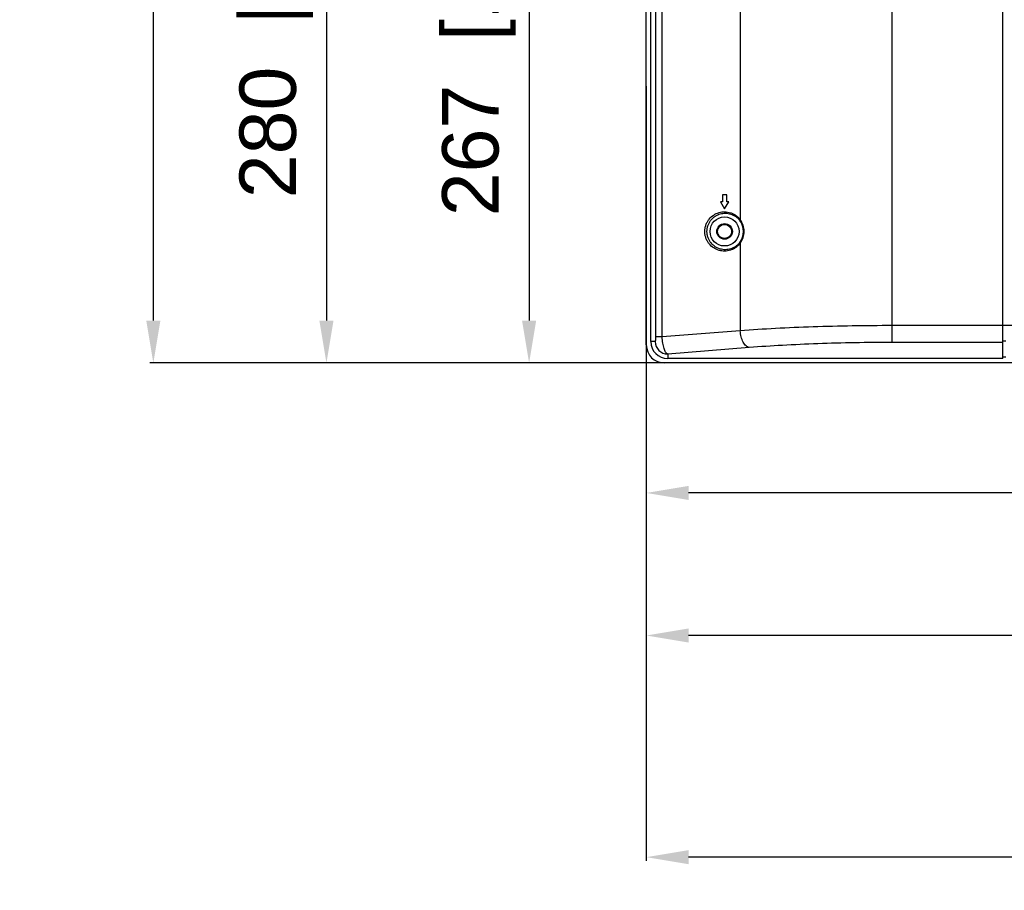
# Model space of a CAD drawing. Header units: millimetres. Extents: x -6054 to 364, y -1866 to 3094.
# Tile 51 of 256: x -4957 to -4608, y -208 to 101. Entities that reach past the tile are written whole.
import ezdxf

# ---------------------------------------------------------------- set-up
doc = ezdxf.new("R2010")
doc.units = ezdxf.units.MM
doc.header["$LTSCALE"] = 65.395
doc.header["$PDSIZE"] = 0.05
doc.layers.get('0').update_dxf_attribs({"linetype": 'CONTINUOUS'})
doc.layers.get('Defpoints').update_dxf_attribs({"linetype": 'CONTINUOUS'})
doc.layers.add('DIM', color=3, linetype='CONTINUOUS')
doc.styles.get("Standard").update_dxf_attribs({"font": 'arial.ttf'})
doc.dimstyles.new('ISO-25', dxfattribs={"dimtxt": 2.5, "dimasz": 2.5, "dimexe": 1.25, "dimexo": 0.625, "dimtad": 1, "dimtxsty": 'STANDARD', "dimcen": 2.5, "dimadec": 0, "dimazin": 0, "dimtfac": 1, "dimtmove": 0, "dimatfit": 3, "dimfxl": 1, "dimarcsym": 0})

# ---------------------------------------------------------------- blocks, each defined once
blk = doc.blocks.new('*D2')
at = {"layer": 'Defpoints', "color": 0}
for p in [(-4293.17, 246.14), (-4734.98, 77.76), (-4734.98, -67.02)]:
    blk.add_point(p, dxfattribs=at)
at = {"layer": 'DIM', "color": 3, "lineweight": -2}
for p, q in [((-4293.17, 245.51), (-4293.17, -68.27)), ((-4734.98, 77.13), (-4734.98, -68.27)), ((-4308.17, -67.02), (-4719.98, -67.02))]:
    blk.add_line(p, q, dxfattribs=at)
at = {"layer": 'DIM', "color": 3}
for points in [[(-4719.98, -64.52), (-4719.98, -69.52), (-4734.98, -67.02)], [(-4308.17, -69.52), (-4308.17, -64.52), (-4293.17, -67.02)]]:
    blk.add_solid(points, dxfattribs=at)
at = {"layer": 'DIM', "color": 2, "insert": (-4514.08, -49.21), "char_height": 20, "attachment_point": 5}
blk.add_mtext('442  [17,394]', dxfattribs=at)
blk = doc.blocks.new('*D3')
at = {"layer": 'Defpoints', "color": 0}
for p in [(-4293.17, 246.14), (-4776.52, -20.96), (-4715.54, -20.96)]:
    blk.add_point(p, dxfattribs=at)
at = {"layer": 'DIM', "color": 3, "lineweight": -2}
for p, q in [((-4293.8, 246.14), (-4777.77, 246.14)), ((-4776.52, 231.14), (-4776.52, -5.96)), ((-4716.17, -20.96), (-4777.77, -20.96))]:
    blk.add_line(p, q, dxfattribs=at)
at = {"layer": 'DIM', "color": 3}
for points in [[(-4774.02, 231.14), (-4779.02, 231.14), (-4776.52, 246.14)], [(-4779.02, -5.96), (-4774.02, -5.96), (-4776.52, -20.96)]]:
    blk.add_solid(points, dxfattribs=at)
at = {"layer": 'DIM', "color": 2, "insert": (-4794.33, 112.59), "char_height": 20, "attachment_point": 5, "rotation": 90}
blk.add_mtext('267  [10,516]', dxfattribs=at)
blk = doc.blocks.new('*D4')
at = {"layer": 'Defpoints', "color": 0}
for p in [(-3425.42, 234.04), (-4734.98, 45), (-4734.98, -117.52)]:
    blk.add_point(p, dxfattribs=at)
at = {"layer": 'DIM', "color": 3, "lineweight": -2}
for p, q in [((-3425.42, 233.41), (-3425.42, -118.77)), ((-4734.98, 44.37), (-4734.98, -118.77)), ((-3440.42, -117.52), (-4719.98, -117.52))]:
    blk.add_line(p, q, dxfattribs=at)
at = {"layer": 'DIM', "color": 3}
for points in [[(-4719.98, -115.02), (-4719.98, -120.02), (-4734.98, -117.52)], [(-3440.42, -120.02), (-3440.42, -115.02), (-3425.42, -117.52)]]:
    blk.add_solid(points, dxfattribs=at)
at = {"layer": 'DIM', "color": 2, "insert": (-4099.73, -99.71), "char_height": 20, "attachment_point": 5}
blk.add_mtext('1310  [51,557]', dxfattribs=at)
blk = doc.blocks.new('*D14')
at = {"layer": 'Defpoints', "color": 0}
for p in [(-4654.17, 258.9), (-4848.35, -20.96), (-4651.35, -20.96)]:
    blk.add_point(p, dxfattribs=at)
at = {"layer": 'DIM', "color": 3, "lineweight": -2}
for p, q in [((-4654.8, 258.9), (-4849.6, 258.9)), ((-4848.35, 243.9), (-4848.35, -5.96)), ((-4651.97, -20.96), (-4849.6, -20.96))]:
    blk.add_line(p, q, dxfattribs=at)
at = {"layer": 'DIM', "color": 3}
for points in [[(-4845.85, 243.9), (-4850.85, 243.9), (-4848.35, 258.9)], [(-4850.85, -5.96), (-4845.85, -5.96), (-4848.35, -20.96)]]:
    blk.add_solid(points, dxfattribs=at)
at = {"layer": 'DIM', "color": 2, "insert": (-4866.16, 118.97), "char_height": 20, "attachment_point": 5, "rotation": 90}
blk.add_mtext('280  [11,018]', dxfattribs=at)
blk = doc.blocks.new('*D18')
at = {"layer": 'Defpoints', "color": 0}
for p in [(-3307.32, 492.15), (-4734.98, -14.55), (-4734.98, -196.07)]:
    blk.add_point(p, dxfattribs=at)
at = {"layer": 'DIM', "color": 3, "lineweight": -2}
for p, q in [((-3307.32, 491.52), (-3307.32, -197.32)), ((-4734.98, -15.18), (-4734.98, -197.32)), ((-3322.32, -196.07), (-4719.98, -196.07))]:
    blk.add_line(p, q, dxfattribs=at)
at = {"layer": 'DIM', "color": 3}
for points in [[(-4719.98, -193.57), (-4719.98, -198.57), (-4734.98, -196.07)], [(-3322.32, -198.57), (-3322.32, -193.57), (-3307.32, -196.07)]]:
    blk.add_solid(points, dxfattribs=at)
at = {"layer": 'DIM', "color": 2, "insert": (-4021.15, -178.26), "char_height": 20, "attachment_point": 5}
blk.add_mtext('1428  [56,207]', dxfattribs=at)
blk = doc.blocks.new('*D19')
at = {"layer": 'Defpoints', "color": 0}
for p in [(-3379.72, 594.65), (-4909.71, -20.96), (-4728.57, -20.96)]:
    blk.add_point(p, dxfattribs=at)
at = {"layer": 'DIM', "color": 3, "lineweight": -2}
for p, q in [((-3380.35, 594.65), (-4910.96, 594.65)), ((-4909.71, 579.65), (-4909.71, -5.96)), ((-4729.2, -20.96), (-4910.96, -20.96))]:
    blk.add_line(p, q, dxfattribs=at)
at = {"layer": 'DIM', "color": 3}
for points in [[(-4907.21, 579.65), (-4912.21, 579.65), (-4909.71, 594.65)], [(-4912.21, -5.96), (-4907.21, -5.96), (-4909.71, -20.96)]]:
    blk.add_solid(points, dxfattribs=at)
at = {"layer": 'DIM', "color": 2, "insert": (-4927.52, 286.84), "char_height": 20, "attachment_point": 5, "rotation": 90}
blk.add_mtext('616  [24,236]', dxfattribs=at)

msp = doc.modelspace()

# ---------------------------------------------------------------- linework, layer by layer
at = {"linetype": 'Continuous'}
for p, q in [((-4734.98, -14.55), (-4734.98, 940.08)), ((-4733.41, -13.39), (-4733.41, 149.87)), ((-4608.6, -19.39), (-4608.6, 149.87)), ((-4731.61, -11.72), (-4731.61, 139.1)), ((-4729.34, -11.72), (-4729.34, 139.01)), ((-4701.7, 136.84), (-4701.7, 29.82)), ((-4647.79, -13.68), (-4647.79, 138.95)), ((-4707.99, 38.65), (-4707.99, 36.15)), ((-4706.49, 38.65), (-4707.99, 38.65)), ((-4706.49, 36.15), (-4706.49, 38.65)), ((-4708.74, 36.15), (-4707.24, 33.65)), ((-4707.99, 36.15), (-4708.74, 36.15)), ((-4707.24, 33.65), (-4705.74, 36.15)), ((-4705.74, 36.15), (-4706.49, 36.15)), ((-4701.7, 21.47), (-4701.7, -9.55)), ((-4701.7, -9.55), (-4729.34, -11.72)), ((-4546.4, -7.72), (-4647.79, -7.72)), ((-4731.8, -13.39), (-4733.41, -13.39)), ((-4729.34, -11.72), (-4731.61, -11.72)), ((-4608.6, -13.68), (-4647.79, -13.68)), ((-4607.6, -13.18), (-4608.6, -13.18)), ((-4698.47, -15.5), (-4727.41, -17.78)), ((-4727.41, -17.78), (-4727.41, -19.39)), ((-4608.6, -19.39), (-4727.41, -19.39)), ((-4607.6, -18.89), (-4608.6, -18.89)), ((-3959.89, -20.96), (-4728.57, -20.96))]:
    msp.add_line(p, q, dxfattribs=at)
for radius in [5.15, 2.76, 2.5]:
    msp.add_circle((-4707.24, 25.65), radius, dxfattribs=at)
for centre, radius, start, end in [((-4707, 25.65), 6.46, 359.9923, 36.9107), ((-4707.24, 25.65), 6.94, 0.0068, 36.9838), ((-4707, 25.65), 6.46, 323.0893, 0.0077), ((-4707.24, 25.65), 6.94, 323.0162, 359.9932), ((-4727.41, -13.39), 6, 180, 270), ((-4727.41, -13.39), 4.38, 180, 270), ((-4728.57, -14.55), 6.41, 180, 270)]:
    msp.add_arc(centre, radius, start, end, dxfattribs=at)
for points, knots in [([(-4714.25, 25.65), (-4714.25, 26.05), (-4714.18, 26.85), (-4713.87, 28.01), (-4713.38, 29.07), (-4712.54, 30.32), (-4711.18, 31.55), (-4709.24, 32.44), (-4707.17, 32.71), (-4705.46, 32.43), (-4704.17, 31.91), (-4703.25, 31.36), (-4702.41, 30.67), (-4701.92, 30.12), (-4701.7, 29.82)], [0, 0, 0, 0, 0.069551, 0.138295, 0.205623, 0.271216, 0.396818, 0.517063, 0.634588, 0.752267, 0.812231, 0.873309, 0.935816, 1, 1, 1, 1]), ([(-4713.48, 25.65), (-4713.48, 26.03), (-4713.41, 26.78), (-4713.12, 27.87), (-4712.66, 28.86), (-4711.87, 30.01), (-4710.6, 31.15), (-4708.8, 31.96), (-4706.9, 32.2), (-4705.32, 31.94), (-4704.13, 31.46), (-4703.28, 30.96), (-4702.5, 30.32), (-4702.05, 29.81), (-4701.84, 29.53)], [0, 0, 0, 0, 0.070581, 0.140182, 0.208088, 0.273964, 0.399419, 0.518966, 0.635611, 0.752497, 0.812174, 0.873087, 0.935597, 1, 1, 1, 1]), ([(-4701.7, 29.82), (-4701.73, 29.79), (-4701.77, 29.74), (-4701.83, 29.65), (-4701.86, 29.57), (-4701.84, 29.53)], [0, 0, 0, 0, 0.344293, 0.630627, 1, 1, 1, 1]), ([(-4701.7, 21.47), (-4701.92, 21.18), (-4702.41, 20.62), (-4703.25, 19.93), (-4704.17, 19.39), (-4705.46, 18.87), (-4707.17, 18.58), (-4709.24, 18.86), (-4711.18, 19.74), (-4712.54, 20.98), (-4713.38, 22.22), (-4713.87, 23.29), (-4714.18, 24.44), (-4714.25, 25.24), (-4714.25, 25.65)], [0, 0, 0, 0, 0.064184, 0.126692, 0.18777, 0.247735, 0.365414, 0.482939, 0.603183, 0.728785, 0.794377, 0.861705, 0.930449, 1, 1, 1, 1]), ([(-4701.84, 21.77), (-4702.05, 21.49), (-4702.5, 20.98), (-4703.28, 20.33), (-4704.13, 19.83), (-4705.32, 19.35), (-4706.9, 19.09), (-4708.8, 19.34), (-4710.6, 20.15), (-4711.87, 21.28), (-4712.66, 22.43), (-4713.12, 23.43), (-4713.41, 24.51), (-4713.48, 25.27), (-4713.48, 25.65)], [0, 0, 0, 0, 0.064403, 0.126914, 0.187828, 0.247504, 0.364391, 0.481036, 0.600582, 0.726037, 0.791912, 0.859818, 0.929419, 1, 1, 1, 1]), ([(-4701.7, 21.47), (-4701.73, 21.5), (-4701.77, 21.56), (-4701.83, 21.65), (-4701.86, 21.73), (-4701.84, 21.77)], [0, 0, 0, 0, 0.344293, 0.630627, 1, 1, 1, 1]), ([(-4647.79, -7.72), (-4652.52, -7.72), (-4661.89, -7.8), (-4675.7, -8.14), (-4688.94, -8.7), (-4697.54, -9.24), (-4701.7, -9.55)], [0, 0, 0, 0, 0.263119, 0.520912, 0.768186, 1, 1, 1, 1]), ([(-4698.47, -15.5), (-4698.67, -15.46), (-4699.1, -15.3), (-4699.67, -14.88), (-4700.21, -14.29), (-4700.68, -13.54), (-4701.08, -12.66), (-4701.5, -11.34), (-4701.66, -10.27), (-4701.7, -9.55)], [0, 0, 0, 0, 0.087741, 0.185488, 0.295715, 0.418757, 0.553384, 0.697286, 1, 1, 1, 1]), ([(-4731.8, -13.39), (-4731.79, -13.39), (-4731.77, -13.37), (-4731.76, -13.34), (-4731.74, -13.28), (-4731.72, -13.19), (-4731.69, -13.04), (-4731.66, -12.83), (-4731.64, -12.59), (-4731.62, -12.32), (-4731.61, -12.02), (-4731.61, -11.82), (-4731.61, -11.72)], [0, 0, 0, 0, 0.013572, 0.037515, 0.071288, 0.113108, 0.215842, 0.339634, 0.482136, 0.642084, 0.816937, 1, 1, 1, 1]), ([(-4727.41, -17.78), (-4727.49, -17.75), (-4727.63, -17.69), (-4727.82, -17.55), (-4727.98, -17.36), (-4728.2, -17.03), (-4728.43, -16.51), (-4728.69, -15.76), (-4728.93, -14.88), (-4729.12, -13.89), (-4729.27, -12.82), (-4729.32, -12.09), (-4729.34, -11.72)], [0, 0, 0, 0, 0.034362, 0.069413, 0.107122, 0.149145, 0.248578, 0.369443, 0.509413, 0.66456, 0.829888, 1, 1, 1, 1]), ([(-4647.79, -13.68), (-4652.24, -13.68), (-4661.04, -13.76), (-4674.03, -14.1), (-4686.48, -14.66), (-4694.56, -15.19), (-4698.47, -15.5)], [0, 0, 0, 0, 0.263115, 0.520904, 0.768176, 1, 1, 1, 1])]:
    msp.add_open_spline(points, degree=3, knots=knots, dxfattribs=at)

# ---------------------------------------------------------------- dimensions: what is measured, and where the dimension line sits
at = {"layer": 'DIM'}
for base, p1, p2, picture, middle in [((-4909.71, -20.96), (-3379.72, 594.65), (-4728.57, -20.96), '*D19', (-4927.52, 286.84)), ((-4848.35, -20.96), (-4654.17, 258.9), (-4651.35, -20.96), '*D14', (-4866.16, 118.97))]:
    dim = msp.add_linear_dim(base=base, p1=p1, p2=p2, angle=90, text='<> []', dimstyle='ISO-25', override={"dimtxt": 20, "dimasz": 15, "dimgap": 5, "dimdec": 0, "dimclrd": 3, "dimclre": 3, "dimclrt": 2, "dimadec": 1, "dimtp": 0.3, "dimtm": 0.3, "dimtofl": 0}, dxfattribs=at)
    dim.commit()
    dim.dimension.update_dxf_attribs({"geometry": picture, "text_midpoint": middle})
for base, p1, p2, picture, middle in [((-4734.98, -196.07), (-3307.32, 492.15), (-4734.98, -14.55), '*D18', (-4021.15, -178.26)), ((-4734.98, -67.02), (-4293.17, 246.14), (-4734.98, 77.76), '*D2', (-4514.08, -49.21))]:
    dim = msp.add_linear_dim(base=base, p1=p1, p2=p2, text='<> []', dimstyle='ISO-25', override={"dimtxt": 20, "dimasz": 15, "dimgap": 5, "dimdec": 0, "dimclrd": 3, "dimclre": 3, "dimclrt": 2, "dimadec": 1, "dimtp": 0.3, "dimtm": 0.3, "dimtofl": 0}, dxfattribs=at)
    dim.commit()
    dim.dimension.update_dxf_attribs({"geometry": picture, "text_midpoint": middle})
dim = msp.add_linear_dim(base=(-4776.52, -20.96), p1=(-4293.17, 246.14), p2=(-4715.54, -20.96), angle=90, text='<> []', dimstyle='ISO-25', override={"dimtxt": 20, "dimasz": 15, "dimgap": 5, "dimdec": 0, "dimclrd": 3, "dimclre": 3, "dimclrt": 2, "dimadec": 1, "dimtp": 0.3, "dimtm": 0.3, "dimtofl": 0}, dxfattribs=at)
dim.commit()
dim.dimension.update_dxf_attribs({"geometry": '*D3', "text_midpoint": (-4776.52, 112.59), "dimtype": 160})
dim = msp.add_linear_dim(base=(-4734.98, -117.52), p1=(-3425.42, 234.04), p2=(-4734.98, 45), text='<> []', dimstyle='ISO-25', override={"dimtxt": 20, "dimasz": 15, "dimgap": 5, "dimdec": 0, "dimclrd": 3, "dimclre": 3, "dimclrt": 2, "dimadec": 1, "dimtp": 0.3, "dimtm": 0.3, "dimtofl": 0}, dxfattribs=at)
dim.commit()
dim.dimension.update_dxf_attribs({"geometry": '*D4', "text_midpoint": (-4099.73, -117.52), "dimtype": 160})

doc.saveas('drawing.dxf')
